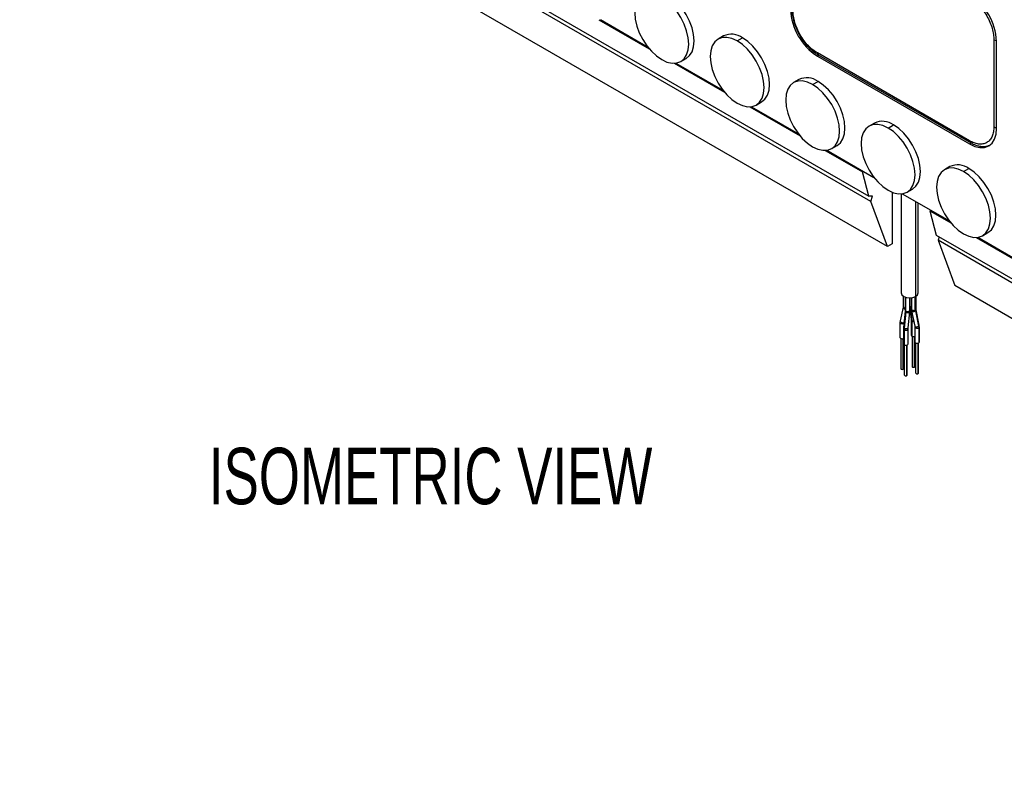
# Model space of a CAD drawing. Header units: millimetres. Extents: x 0 to 1956, y 0 to 1511.
# Tile 5 of 24: x 1389 to 1647, y 614 to 815. Entities that reach past the tile are written whole.
import ezdxf

# ---------------------------------------------------------------- set-up
doc = ezdxf.new("R2010")
doc.units = ezdxf.units.MM
doc.header["$LTSCALE"] = 7
doc.layers.add('DIMENSIONS', color=140, linetype='Continuous', lineweight=25)
doc.styles.add('SLDTEXTSTYLE0', font='TXT', dxfattribs={"width": 0.7})

msp = doc.modelspace()

# ---------------------------------------------------------------- linework, layer by layer
for p, q in [((1612.11, 767.26), (1396.9, 891.5)), ((1397.83, 892.04), (1611.62, 768.62)), ((1616.5, 755.38), (1388.81, 886.83)), ((1540.77, 814.94), (1553.99, 807.32)), ((1541.21, 814.98), (1553.56, 807.85)), ((1573.49, 810.69), (1572.08, 809.87)), ((1577.08, 809.38), (1578.49, 810.19)), ((1644.43, 809.69), (1644.43, 786.83)), ((1645.14, 786.42), (1645.14, 809.28)), ((1638.07, 783.15), (1598.12, 806.22)), ((1560.57, 803.52), (1573.79, 795.89)), ((1561, 803.55), (1573.35, 796.42)), ((1562.28, 803.98), (1563.69, 804.8)), ((1598.53, 805.64), (1598.12, 805.4)), ((1598.12, 805.4), (1638.07, 782.34)), ((1598.32, 805.76), (1638.27, 782.69)), ((1593.29, 799.26), (1591.88, 798.44)), ((1596.88, 797.95), (1598.29, 798.76)), ((1582.08, 792.55), (1583.49, 793.37)), ((1580.37, 792.09), (1593.59, 784.46)), ((1580.8, 792.12), (1593.15, 784.99)), ((1613.09, 787.83), (1611.68, 787.01)), ((1616.68, 786.52), (1618.09, 787.33)), ((1600.17, 780.66), (1609.98, 774.99)), ((1600.6, 780.69), (1612.95, 773.56)), ((1601.88, 781.12), (1603.29, 781.94)), ((1638.07, 782.34), (1638.77, 782.74)), ((1638.26, 782.7), (1638.27, 782.69)), ((1609.98, 774.99), (1610.23, 775.14)), ((1632.89, 776.4), (1631.48, 775.58)), ((1636.48, 775.09), (1637.89, 775.91)), ((1611.62, 768.62), (1609.98, 774.99)), ((1621.68, 769.69), (1623.09, 770.51)), ((1612.58, 768.63), (1611.62, 768.62)), ((1612.11, 767.26), (1612.58, 768.63)), ((1617.74, 769.67), (1617.74, 756.1)), ((1620.13, 769.23), (1620.13, 743.24)), ((1620.4, 769.26), (1632.75, 762.13)), ((1616.5, 755.38), (1612.11, 767.26)), ((1623.89, 767.25), (1623.89, 742.34)), ((1624.53, 743.24), (1624.53, 766.88)), ((1627.9, 764.93), (1627.66, 764.79)), ((1627.66, 764.79), (1629.3, 758.42)), ((1627.66, 764.79), (1633.18, 761.6)), ((1629.3, 758.42), (1843.09, 635)), ((1630.1, 757.96), (1629.79, 757.06)), ((1629.79, 757.06), (1634.17, 745.18)), ((1845, 632.82), (1629.79, 757.06)), ((1639.77, 757.8), (1652.98, 750.17)), ((1640.2, 757.83), (1652.55, 750.7)), ((1641.48, 758.26), (1642.89, 759.08)), ((1617.74, 756.1), (1616.5, 755.38)), ((1861.86, 613.74), (1634.17, 745.18)), ((1620.67, 742.41), (1620.67, 739.64)), ((1621.18, 742.16), (1621.18, 738.71)), ((1621.36, 738.46), (1621.36, 742.1)), ((1622.38, 738.71), (1622.38, 741.97)), ((1622.46, 739.69), (1622.46, 741.97)), ((1622.8, 742), (1622.8, 739)), ((1623.82, 738.76), (1623.82, 742.31)), ((1624, 739), (1624, 742.41)), ((1620.65, 739.47), (1619.83, 735.95)), ((1622.38, 739.75), (1622.46, 739.69)), ((1622.38, 739.4), (1622.49, 739.3)), ((1622.38, 739.02), (1622.74, 736.26)), ((1622.49, 739.3), (1622.92, 736.01)), ((1622.61, 739.63), (1622.8, 739.59)), ((1622.63, 739.24), (1622.8, 739.21)), ((1622.83, 739), (1622.85, 738.55)), ((1624, 738.99), (1624, 739)), ((1621.16, 738.43), (1620.74, 734.19)), ((1621.35, 738.22), (1620.92, 733.98)), ((1621.18, 738.71), (1621.18, 738.7)), ((1621.93, 734.07), (1622.36, 738.31)), ((1622.34, 738.3), (1622.36, 738.69)), ((1622.36, 738.3), (1622.36, 738.31)), ((1622.84, 738.55), (1623.66, 734.54)), ((1623.85, 738.52), (1624.67, 734.51)), ((1624.84, 734.78), (1624.02, 738.79)), ((1619.78, 735.5), (1619.78, 731.58)), ((1619.78, 735.5), (1619.78, 735.49)), ((1620.72, 733.81), (1620.72, 733.79)), ((1620.72, 733.79), (1620.72, 729.87)), ((1620.75, 734.2), (1620.74, 733.8)), ((1620.81, 735.26), (1620.81, 734.86)), ((1620.9, 735.74), (1620.83, 735.48)), ((1621.92, 733.79), (1621.92, 733.8)), ((1621.92, 729.87), (1621.92, 733.79)), ((1622.74, 736.26), (1622.74, 736.25)), ((1622.75, 736.04), (1622.75, 732.12)), ((1622.75, 736.04), (1622.75, 736.03)), ((1622.93, 735.8), (1622.93, 731.87)), ((1623.69, 734.34), (1623.69, 734.33)), ((1623.69, 734.33), (1623.69, 730.41)), ((1624.71, 734.08), (1624.71, 730.16)), ((1624.85, 734.33), (1624.83, 734.78)), ((1624.89, 734.33), (1624.89, 734.34)), ((1624.89, 730.41), (1624.89, 734.33)), ((1619.98, 731.32), (1619.98, 723.41)), ((1620.67, 723.25), (1620.67, 731.27)), ((1620.89, 733.54), (1620.89, 729.62)), ((1622.95, 731.86), (1622.95, 723.95)), ((1623.63, 723.79), (1623.63, 731.81)), ((1620.78, 723.41), (1620.78, 729.71)), ((1620.92, 729.61), (1620.92, 721.7)), ((1621.6, 721.54), (1621.6, 729.56)), ((1621.72, 721.7), (1621.72, 729.61)), ((1623.75, 723.95), (1623.75, 730.25)), ((1623.89, 730.15), (1623.89, 722.24)), ((1624.57, 722.08), (1624.57, 730.1)), ((1624.69, 722.24), (1624.69, 730.15))]:
    msp.add_line(p, q)
at = {"flags": 128}
for points in [[(1557.28, 820.81), (1555.9, 821.45), (1554.57, 821.75), (1553.35, 821.7), (1552.28, 821.3), (1551.4, 820.57), (1550.75, 819.54), (1550.34, 818.24), (1550.21, 816.72), (1550.34, 815.05), (1550.75, 813.29), (1551.4, 811.5), (1552.28, 809.75), (1553.35, 808.12), (1554.57, 806.66), (1555.9, 805.43), (1557.28, 804.48)], [(1563.69, 804.8), (1563.69, 804.8), (1564.57, 805.53), (1565.23, 806.56), (1565.63, 807.86), (1565.77, 809.38), (1565.63, 811.05), (1565.23, 812.81), (1564.57, 814.6), (1563.69, 816.35), (1562.62, 817.98), (1561.4, 819.44), (1560.07, 820.67), (1558.69, 821.62)], [(1557.28, 804.48), (1558.66, 803.84), (1559.99, 803.54), (1561.21, 803.59), (1562.28, 803.98), (1563.16, 804.71), (1563.81, 805.75), (1564.22, 807.05), (1564.35, 808.56), (1564.22, 810.23), (1563.81, 812), (1563.16, 813.78), (1562.28, 815.53), (1561.21, 817.16), (1559.99, 818.62), (1558.66, 819.85), (1557.28, 820.81)], [(1577.08, 809.38), (1575.7, 810.02), (1574.37, 810.32), (1573.15, 810.27), (1572.08, 809.87), (1571.2, 809.14), (1570.55, 808.11), (1570.14, 806.81), (1570.01, 805.29), (1570.14, 803.62), (1570.55, 801.86), (1571.2, 800.07), (1572.08, 798.33), (1573.15, 796.69), (1574.37, 795.23), (1575.7, 794), (1577.08, 793.05)], [(1577.08, 793.05), (1578.46, 792.41), (1579.79, 792.11), (1581.01, 792.16), (1582.08, 792.55), (1582.96, 793.28), (1583.61, 794.32), (1584.01, 795.62), (1584.15, 797.13), (1584.01, 798.8), (1583.61, 800.57), (1582.96, 802.35), (1582.08, 804.1), (1581.01, 805.73), (1579.79, 807.19), (1578.46, 808.42), (1577.08, 809.38)], [(1583.49, 793.37), (1583.49, 793.37), (1584.37, 794.1), (1585.03, 795.13), (1585.43, 796.43), (1585.56, 797.95), (1585.43, 799.62), (1585.03, 801.38), (1584.37, 803.17), (1583.49, 804.92), (1582.42, 806.55), (1581.2, 808.01), (1579.87, 809.24), (1578.49, 810.19)], [(1596.88, 797.95), (1595.5, 798.59), (1594.17, 798.89), (1592.95, 798.84), (1591.88, 798.44), (1591, 797.71), (1590.35, 796.68), (1589.94, 795.38), (1589.81, 793.86), (1589.94, 792.19), (1590.35, 790.43), (1591, 788.64), (1591.88, 786.9), (1592.95, 785.26), (1594.17, 783.8), (1595.5, 782.57), (1596.88, 781.62)], [(1603.29, 781.94), (1603.29, 781.94), (1604.17, 782.67), (1604.83, 783.7), (1605.23, 785), (1605.36, 786.52), (1605.23, 788.19), (1604.83, 789.95), (1604.17, 791.74), (1603.29, 793.49), (1602.22, 795.12), (1601, 796.58), (1599.67, 797.81), (1598.29, 798.76)], [(1596.88, 781.62), (1598.26, 780.98), (1599.58, 780.68), (1600.81, 780.73), (1601.88, 781.12), (1602.76, 781.85), (1603.41, 782.89), (1603.81, 784.19), (1603.95, 785.7), (1603.81, 787.37), (1603.41, 789.14), (1602.76, 790.93), (1601.88, 792.67), (1600.81, 794.3), (1599.58, 795.76), (1598.26, 796.99), (1596.88, 797.95)], [(1616.68, 786.52), (1615.3, 787.16), (1613.97, 787.46), (1612.75, 787.41), (1611.68, 787.01), (1610.8, 786.28), (1610.14, 785.25), (1609.74, 783.95), (1609.61, 782.44), (1609.74, 780.76), (1610.14, 779), (1610.8, 777.21), (1611.68, 775.47), (1612.75, 773.83), (1613.97, 772.37), (1615.3, 771.14), (1616.68, 770.19)], [(1616.68, 770.19), (1618.06, 769.55), (1619.38, 769.25), (1620.61, 769.3), (1621.68, 769.69), (1622.56, 770.42), (1623.21, 771.46), (1623.61, 772.76), (1623.75, 774.27), (1623.61, 775.94), (1623.21, 777.71), (1622.56, 779.5), (1621.68, 781.24), (1620.61, 782.87), (1619.38, 784.33), (1618.06, 785.57), (1616.68, 786.52)], [(1623.09, 770.51), (1623.09, 770.51), (1623.97, 771.24), (1624.62, 772.27), (1625.03, 773.57), (1625.16, 775.09), (1625.03, 776.76), (1624.62, 778.52), (1623.97, 780.31), (1623.09, 782.06), (1622.02, 783.69), (1620.8, 785.15), (1619.47, 786.38), (1618.09, 787.33)], [(1638.07, 782.34), (1639.45, 781.7), (1640.77, 781.39), (1642, 781.44), (1643.07, 781.84), (1643.95, 782.57), (1644.6, 783.6), (1645, 784.9), (1645.14, 786.42)], [(1636.48, 775.09), (1635.1, 775.73), (1633.77, 776.03), (1632.55, 775.98), (1631.48, 775.58), (1630.6, 774.85), (1629.94, 773.82), (1629.54, 772.52), (1629.41, 771.01), (1629.54, 769.33), (1629.94, 767.57), (1630.6, 765.78), (1631.48, 764.04), (1632.55, 762.4), (1633.77, 760.94), (1635.1, 759.71), (1636.48, 758.76)], [(1642.89, 759.08), (1642.89, 759.08), (1643.77, 759.81), (1644.42, 760.84), (1644.83, 762.14), (1644.96, 763.66), (1644.83, 765.33), (1644.42, 767.09), (1643.77, 768.88), (1642.89, 770.63), (1641.82, 772.26), (1640.6, 773.72), (1639.27, 774.95), (1637.89, 775.91)], [(1636.48, 758.76), (1637.86, 758.12), (1639.18, 757.82), (1640.4, 757.87), (1641.48, 758.26), (1642.36, 758.99), (1643.01, 760.03), (1643.41, 761.33), (1643.55, 762.84), (1643.41, 764.51), (1643.01, 766.28), (1642.36, 768.07), (1641.48, 769.81), (1640.4, 771.44), (1639.18, 772.91), (1637.86, 774.14), (1636.48, 775.09)], [(1620.13, 743.24), (1620.3, 742.76), (1620.78, 742.34), (1621.49, 742.07), (1622.33, 741.97), (1623.18, 742.07), (1623.89, 742.34)], [(1623.89, 742.34), (1624.37, 742.76), (1624.53, 743.24)], [(1620.65, 739.47), (1620.65, 739.46), (1620.66, 739.32), (1620.74, 739.18), (1620.88, 739.06), (1621.07, 738.98), (1621.18, 738.95)], [(1620.67, 739.64), (1620.69, 739.56), (1620.77, 739.45), (1620.91, 739.36), (1621.1, 739.31), (1621.18, 739.3)], [(1622.8, 739), (1622.81, 738.92), (1622.9, 738.81), (1623.04, 738.72), (1623.23, 738.67), (1623.44, 738.66), (1623.65, 738.69), (1623.82, 738.76)], [(1623.93, 738.84), (1623.99, 738.96), (1624, 738.99)], [(1621.16, 738.43), (1621.17, 738.39), (1621.22, 738.3), (1621.35, 738.22)], [(1621.49, 738.16), (1621.69, 738.12), (1621.9, 738.11), (1622.1, 738.13), (1622.25, 738.18), (1622.34, 738.25), (1622.36, 738.3)], [(1621.5, 738.4), (1621.7, 738.36), (1621.92, 738.37), (1622.11, 738.42), (1622.26, 738.5), (1622.36, 738.61), (1622.38, 738.71)], [(1622.84, 738.55), (1622.86, 738.52), (1622.94, 738.43), (1623.08, 738.38), (1623.27, 738.36), (1623.48, 738.38), (1623.68, 738.43), (1623.85, 738.52)], [(1623.95, 738.61), (1624.02, 738.72), (1624.02, 738.79)], [(1619.78, 735.49), (1619.8, 735.42), (1619.88, 735.31), (1620.03, 735.22), (1620.22, 735.17), (1620.43, 735.16), (1620.63, 735.19), (1620.81, 735.26)], [(1619.83, 735.95), (1619.83, 735.94), (1619.84, 735.8), (1619.92, 735.66), (1620.07, 735.54), (1620.25, 735.46), (1620.46, 735.42), (1620.66, 735.42), (1620.83, 735.48)], [(1620.74, 734.19), (1620.74, 734.15), (1620.8, 734.06), (1620.92, 733.98)], [(1621.04, 733.48), (1621.24, 733.44), (1621.45, 733.45), (1621.65, 733.5), (1621.8, 733.58), (1621.9, 733.69), (1621.92, 733.79)], [(1621.06, 733.92), (1621.27, 733.88), (1621.48, 733.87), (1621.67, 733.89), (1621.82, 733.94), (1621.91, 734.01), (1621.93, 734.07)], [(1622.74, 736.25), (1622.79, 736.12), (1622.92, 736.01)], [(1623.06, 735.94), (1623.26, 735.91), (1623.38, 735.92)], [(1623.07, 735.73), (1623.27, 735.7), (1623.43, 735.7)], [(1623.66, 734.54), (1623.67, 734.5), (1623.76, 734.42), (1623.9, 734.36), (1624.09, 734.35), (1624.29, 734.37), (1624.5, 734.42), (1624.67, 734.51)], [(1623.69, 734.33), (1623.7, 734.25), (1623.78, 734.14), (1623.93, 734.05), (1624.12, 733.99), (1624.33, 733.98), (1624.54, 734.01), (1624.71, 734.08)], [(1624.77, 734.6), (1624.84, 734.71), (1624.84, 734.78)], [(1624.82, 734.17), (1624.88, 734.28), (1624.89, 734.33)], [(1619.78, 731.58), (1619.83, 731.45), (1619.96, 731.33), (1620.15, 731.26), (1620.38, 731.23), (1620.61, 731.26), (1620.72, 731.29)], [(1622.75, 732.12), (1622.8, 731.99), (1622.93, 731.87)], [(1620.72, 729.87), (1620.76, 729.73), (1620.89, 729.62)], [(1620.89, 729.62), (1621.09, 729.55), (1621.32, 729.52), (1621.55, 729.55), (1621.74, 729.62), (1621.87, 729.73), (1621.92, 729.87)], [(1623.69, 730.41), (1623.73, 730.27), (1623.86, 730.16), (1624.06, 730.09), (1624.29, 730.06), (1624.52, 730.09), (1624.71, 730.16)], [(1624.71, 730.16), (1624.84, 730.27), (1624.89, 730.41)], [(1622.95, 723.95), (1622.98, 723.87), (1623.07, 723.79), (1623.2, 723.74), (1623.35, 723.72), (1623.5, 723.74), (1623.63, 723.79)], [(1623.63, 723.79), (1623.72, 723.87), (1623.75, 723.95)], [(1619.98, 723.41), (1620.01, 723.33), (1620.1, 723.25), (1620.23, 723.2), (1620.38, 723.18), (1620.54, 723.2), (1620.67, 723.25)], [(1620.67, 723.25), (1620.75, 723.33), (1620.78, 723.41)], [(1620.92, 721.7), (1620.95, 721.61), (1621.04, 721.54), (1621.17, 721.49), (1621.32, 721.47), (1621.47, 721.49), (1621.6, 721.54)], [(1621.6, 721.54), (1621.69, 721.61), (1621.72, 721.7)], [(1623.89, 722.24), (1623.92, 722.15), (1624, 722.08), (1624.13, 722.03), (1624.29, 722.01), (1624.44, 722.03), (1624.57, 722.08)], [(1624.57, 722.08), (1624.65, 722.15), (1624.69, 722.24)]]:
    msp.add_lwpolyline(points, dxfattribs=at)
for centre, radius, start, end in [((1629.79, 808.58), 15.37, 2.6055, 57.3945), ((1606.4, 818.35), 15.37, 182.6055, 237.3945), ((1575.56, 806.11), 5.03, 54.3824, 114.3071), ((1645.11, 810.96), 1.44, 241.9559, 271.0383), ((1598.59, 806.15), 0.48, 172.7442, 235.9436), ((1595.36, 794.68), 5.03, 54.3824, 114.3071), ((1615.16, 783.25), 5.03, 54.3824, 114.3071), ((1645.11, 788.1), 1.44, 241.9598, 271.1441), ((1638.57, 783.1), 0.51, 174.6012, 231.7989), ((1634.96, 771.82), 5.03, 54.3824, 114.3071), ((1622.81, 740.29), 0.695, 240.4572, 253.6584), ((1622.8, 739.8), 0.59, 238.1346, 253.6166), ((1625.67, 739.61), 3.06, 179.7521, 187.0812), ((1621.47, 738.73), 0.288, 185.9363, 247.3885), ((1621.75, 739.04), 0.922, 243.9126, 253.602), ((1621.7, 739.07), 0.695, 240.4572, 253.6584), ((1619.11, 738.41), 2.39, 354.1232, 359.841), ((1623.61, 739.14), 0.442, 299.2831, 317.1451), ((1623.56, 738.98), 0.544, 302.7032, 317.1905), ((1625.09, 738.84), 1.16, 180.1893, 191.7079), ((1621, 733.81), 0.285, 183.6879, 247.6323), ((1620.55, 735.71), 0.52, 299.9162, 305.4532), ((1620.64, 735.86), 0.428, 297.5112, 303.2894), ((1621.32, 734.81), 0.922, 243.9126, 253.602), ((1625.48, 733.47), 4.44, 174.1232, 179.841), ((1623.04, 736.06), 0.288, 185.9363, 247.3885), ((1623.23, 736.51), 0.59, 238.1346, 253.6166), ((1623.27, 736.4), 0.695, 240.4572, 253.6584), ((1621.42, 735.74), 1.65, 359.7521, 7.0812), ((1624.37, 734.97), 0.544, 302.7032, 317.1905), ((1624.49, 734.47), 0.442, 299.2831, 317.1451), ((1622.66, 734.16), 2.15, 0.1893, 11.7079), ((1621.24, 734.15), 0.695, 240.4572, 253.6584), ((1623.35, 732.71), 0.94, 242.9374, 290.7035)]:
    msp.add_arc(centre, radius, start, end)
for points, knots in [([(1638.07, 820.71), (1638.44, 820.5), (1638.83, 820.23), (1639.62, 819.61), (1640.02, 819.25), (1640.8, 818.44), (1641.19, 817.99), (1641.91, 817.02), (1642.26, 816.5), (1642.88, 815.42), (1643.16, 814.87), (1643.63, 813.75), (1643.83, 813.2), (1644.14, 812.11), (1644.25, 811.59), (1644.4, 810.59), (1644.43, 810.12), (1644.43, 809.69)], [0, 0, 0, 0, 0.125, 0.125, 0.25, 0.25, 0.375, 0.375, 0.5, 0.5, 0.625, 0.625, 0.75, 0.75, 0.875, 0.875, 1, 1, 1, 1]), ([(1591.46, 817.64), (1591.46, 817.63), (1591.42, 817.12), (1591.56, 816.04), (1591.9, 814.42), (1592.48, 812.78), (1593.25, 811.17), (1594.19, 809.66), (1595.27, 808.27), (1596.47, 807.08), (1597.5, 806.23), (1598.13, 805.89), (1598.33, 805.79)], [0, 0, 0, 0, 0.004348, 0.122355, 0.24056, 0.358471, 0.476133, 0.593732, 0.711473, 0.829552, 0.948219, 1, 1, 1, 1]), ([(1598.12, 806.22), (1597.74, 806.43), (1597.35, 806.7), (1596.56, 807.32), (1596.16, 807.68), (1595.38, 808.49), (1595, 808.94), (1594.27, 809.91), (1593.93, 810.43), (1593.3, 811.5), (1593.03, 812.06), (1592.55, 813.18), (1592.35, 813.73), (1592.04, 814.82), (1591.93, 815.34), (1591.78, 816.34), (1591.75, 816.81), (1591.75, 817.24)], [0, 0, 0, 0, 0.125, 0.125, 0.25, 0.25, 0.375, 0.375, 0.5, 0.5, 0.625, 0.625, 0.75, 0.75, 0.875, 0.875, 1, 1, 1, 1]), ([(1644.43, 786.83), (1644.43, 786.39), (1644.4, 785.96), (1644.25, 785.14), (1644.14, 784.74), (1643.83, 784.02), (1643.63, 783.69), (1643.16, 783.12), (1642.88, 782.89), (1642.26, 782.53), (1641.91, 782.4), (1641.19, 782.27), (1640.8, 782.27), (1640.02, 782.36), (1639.62, 782.46), (1638.83, 782.75), (1638.44, 782.94), (1638.07, 783.15)], [0, 0, 0, 0, 0.125, 0.125, 0.25, 0.25, 0.375, 0.375, 0.5, 0.5, 0.625, 0.625, 0.75, 0.75, 0.875, 0.875, 1, 1, 1, 1]), ([(1638.28, 782.73), (1638.53, 782.58), (1639.22, 782.17), (1640.37, 781.79), (1641.67, 781.65), (1642.61, 781.73), (1643.04, 781.94), (1643.12, 781.97)], [0, 0, 0, 0, 0.151262, 0.419818, 0.686762, 0.946754, 1, 1, 1, 1]), ([(1620.66, 739.65), (1620.66, 739.58), (1620.67, 739.48), (1620.64, 739.43), (1620.63, 739.42)], [0, 0, 0, 0, 0.735846, 1, 1, 1, 1]), ([(1624.03, 738.79), (1624.02, 738.81), (1623.99, 738.89), (1624, 738.95), (1624.01, 738.99)], [0, 0, 0, 0, 0.325228, 1, 1, 1, 1]), ([(1621.17, 738.7), (1621.18, 738.64), (1621.18, 738.55), (1621.16, 738.45), (1621.16, 738.42)], [0, 0, 0, 0, 0.754652, 1, 1, 1, 1]), ([(1619.86, 735.94), (1619.83, 735.88), (1619.78, 735.75), (1619.8, 735.59), (1619.81, 735.5)], [0, 0, 0, 0, 0.392968, 1, 1, 1, 1]), ([(1621.92, 733.8), (1621.92, 733.86), (1621.92, 733.94), (1621.93, 734.05), (1621.94, 734.07)], [0, 0, 0, 0, 0.754652, 1, 1, 1, 1]), ([(1622.73, 736.25), (1622.74, 736.23), (1622.75, 736.18), (1622.75, 736.08), (1622.74, 736.03)], [0, 0, 0, 0, 0.435438, 1, 1, 1, 1]), ([(1623.65, 734.54), (1623.66, 734.51), (1623.69, 734.43), (1623.68, 734.38), (1623.67, 734.34)], [0, 0, 0, 0, 0.325228, 1, 1, 1, 1])]:
    msp.add_open_spline(points, degree=3, knots=knots)

# ---------------------------------------------------------------- texts
at = {"layer": 'DIMENSIONS', "insert": (1438.45, 702.59), "char_height": 14.8167, "attachment_point": 1, "style": 'SLDTEXTSTYLE0'}
msp.add_mtext('ISOMETRIC VIEW', dxfattribs=at)

doc.saveas('drawing.dxf')
